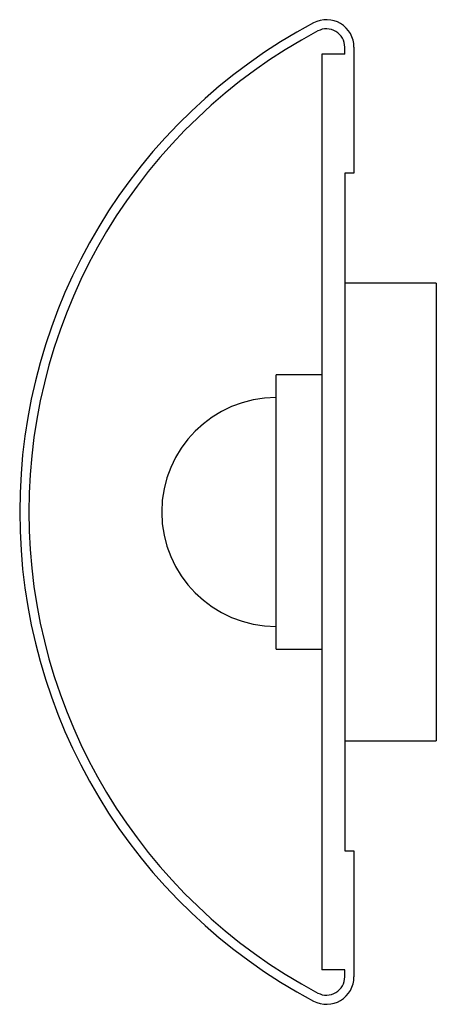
# Paper-space layout '_Izquierda' of a CAD drawing. Header units: millimetres. Extents: x -66 to 25, y -108 to 108.
import ezdxf

# ---------------------------------------------------------------- set-up
doc = ezdxf.new("R2010")
doc.units = ezdxf.units.MM

psp = doc.layouts.new('_Izquierda')

# ---------------------------------------------------------------- linework, layer by layer
at = {"color": 7, "linetype": 'Continuous', "lineweight": 25}
for p, q in [((5, 100), (5, 101.55)), ((7, 101.55), (7, 74)), ((0, 100), (0, -100)), ((5, 100), (0, 100)), ((5, 74), (5, -74)), ((7, 74), (5, 74)), ((25, 50), (5, 50)), ((25, 50), (25, -50)), ((0, 30), (-10, 30)), ((-10, -30), (-10, 30)), ((-10, -30), (0, -30)), ((5, -50), (25, -50)), ((5, -74), (7, -74)), ((7, -74), (7, -101.55)), ((5, -100), (0, -100)), ((5, -101.55), (5, -100))]:
    psp.add_line(p, q, dxfattribs=at)
for centre, radius, start, end in [((1, 101.55), 6, 0, 117.9891), ((54.97, 0), 121, 117.9891, 242.0109), ((1, 101.55), 4, 0, 117.9891), ((54.97, 0), 119, 117.9891, 242.0109), ((-10, 0), 25, 90, 270), ((1, -101.55), 6, 242.0109, 0), ((1, -101.55), 4, 242.0109, 0)]:
    psp.add_arc(centre, radius, start, end, dxfattribs=at)

doc.saveas('drawing.dxf')
